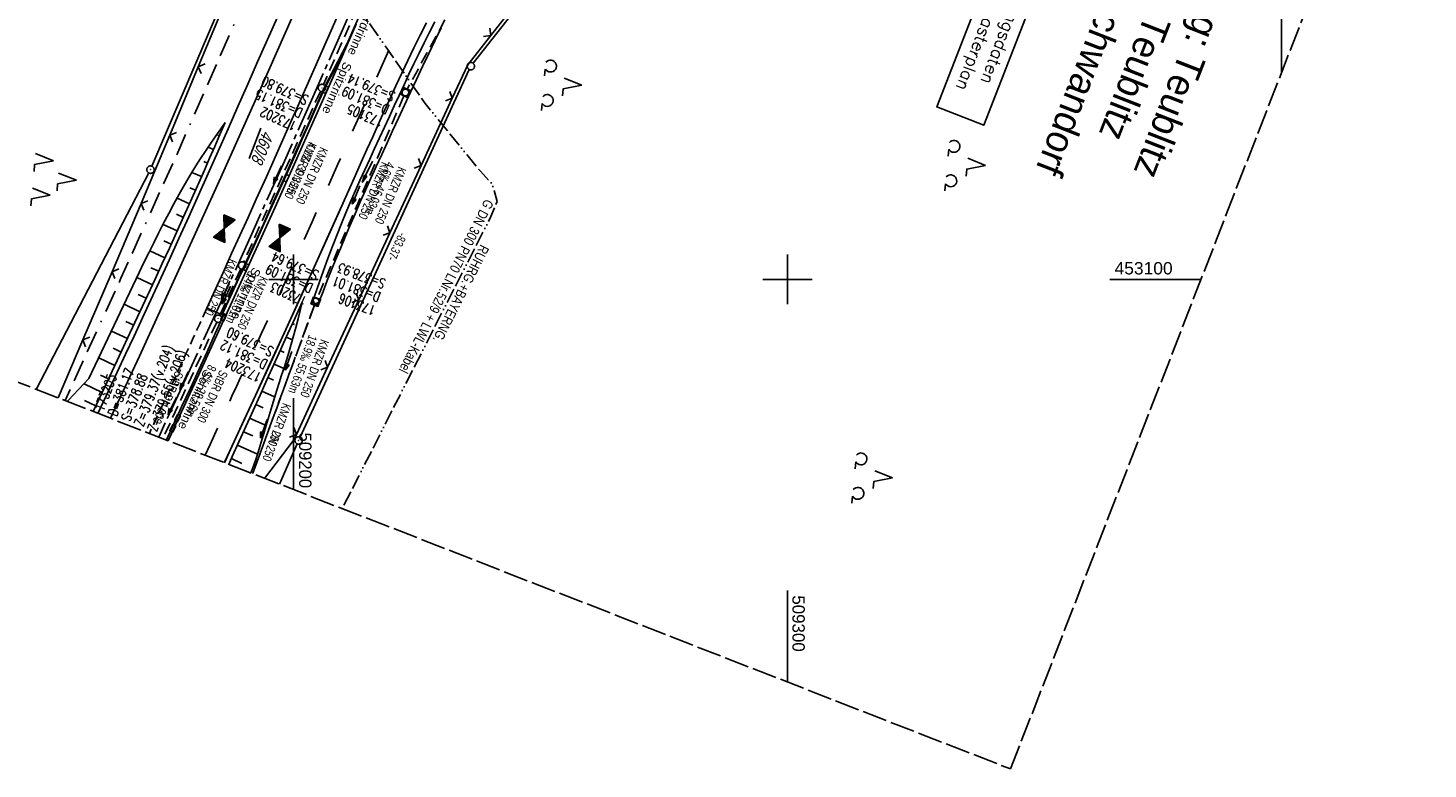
# Model space of a CAD drawing. Extents: x 508935 to 509681, y 453001 to 454023.
# Tile 2 of 36: x 509146 to 509430, y 453001 to 453151. Entities that reach past the tile are written whole.
import ezdxf

# ---------------------------------------------------------------- set-up
doc = ezdxf.new("R2010")
doc.units = 0
doc.header["$LTSCALE"] = 10
doc.header["$MEASUREMENT"] = 0
for name, pattern in [('ACAD_ISO13W100', [36, 12, -3, 12, -3, 0, -3, 0, -3]), ('ACAD_ISO16W100', [73, 15, -6.5, 15, -6.5, 15, -7, 1, -7]), ('ACHSE', [5.5, 4, -0.5, 0.5, -0.5]), ('AUSGEZOGEN', [0]), ('LT00', [0]), ('LT02', [0.4, 0.2, -0.2]), ('LT11', [0.3, 0.2, -0.1]), ('LT12', [0.4, 0.3, -0.1]), ('LT14', [0.6, 0.5, -0.1]), ('STRICHLINIE2', [0.375, 0.25, -0.125])]:
    doc.linetypes.add(name, pattern=pattern)
doc.layers.get('0').update_dxf_attribs({"linetype": 'LT00'})
for name, color, linetype in [('--EK_FBR', 1, 'LT00'), ('--EK_Halt-Pfeil', 4, 'LT00'), ('--EK_Haltung', 7, 'STRICHLINIE2'), ('--EK_Haltung-Text', 140, 'LT00'), ('--EK_Schacht-Text', 5, 'LT00'), ('--EL_DFK_AB_L', 21, 'LT00'), ('--EL_DFK_AB_P', 7, 'LT00'), ('--EL_Halt-Pfeil', 4, 'LT00'), ('--EL_Haltung', 182, 'STRICHLINIE2'), ('--EL_Haltung-Text', 182, 'LT00'), ('--EL_TEXT_KASTEN', 182, 'Continuous'), ('-AX-093', 35, 'ACHSE'), ('-HTP-40O', 11, 'Continuous'), ('-HTP-40W', 11, 'Continuous'), ('ABSTAND', 8, 'LT00'), ('BAB-KABEL', 220, 'ACAD_ISO16W100'), ('DFK_AB_FLNR', 7, 'Continuous'), ('DFK_AB_L', 21, 'LT00'), ('DFK_AB_P', 7, 'LT00'), ('DFK_NUTZUNG', 250, 'LT00'), ('DL', 182, 'LT12'), ('DL_PFEIL', 201, 'LT00'), ('DL_TEXT', 182, 'LT00'), ('GASLTG', 250, 'ACAD_ISO13W100'), ('GASLTG_TEXT', 250, 'Continuous'), ('GRENZNAME_A', 250, 'Continuous'), ('MITTELSTREIFEN-Ü_LINIE', 250, 'LT11'), ('PFEIL', 140, 'AUSGEZOGEN'), ('RINNE_TEXT', 11, 'Continuous'), ('SCHLITZRINNE', 182, 'LT00'), ('V118_AFBR_BAB', 250, 'LT00'), ('V118_BOESCH', 250, 'LT00'), ('V118_BOSCHUNG', 250, 'LT00'), ('V118_GRABEN', 250, 'LT00'), ('V118_H_BORD', 8, 'LT00'), ('V118_KA_MULD', 182, 'LT00'), ('V118_KA_PRUF', 182, 'LT00'), ('V118_LD_MARK', 250, 'LT00'), ('V118_LG_MARK', 250, 'LT02'), ('V118_PARK_MS', 1, 'LT00'), ('V118_RASTER', 250, 'LT00'), ('V118_RINNE', 182, 'LT00'), ('V118_SCHLITZR', 182, 'LT00'), ('V118_SINKK', 182, 'LT00'), ('V118_ZAUN', 40, 'LT00')]:
    doc.layers.add(name, color=color, linetype=linetype)
doc.layers.add('-BLATT_118-RAND', color=7, linetype='LT14', plot=False)
doc.styles.add('Arial', font='ARIAL.TTF')
doc.styles.add('Haltungsbeschriftung', font='ARIAL.TTF', dxfattribs={"width": 0.75})
doc.styles.add('ROMANS', font='romans.shx', dxfattribs={"width": 0.8})
doc.styles.add('schachtbeschriftung', font='romans.shx', dxfattribs={"width": 0.75, "height": 2})
doc.styles.get("Standard").update_dxf_attribs({"font": 'ARIAL.TTF'})
doc.styles.add('UNIR-H', font='unir_h.shx', dxfattribs={"width": 0.8})
doc.styles.add('Versorgungsltg', font='ARIAL.TTF', dxfattribs={"width": 0.8, "height": 2})

# ---------------------------------------------------------------- blocks, each defined once
blk = doc.blocks.new('SYMB0003')
at = {"color": 0, "linetype": 'ByBlock'}
for p, q in [((-0.015712, 0), (0.010166, 0.012015)), ((0, -0.021257), (-0.015712, 0)), ((0.010166, 0.012015), (0, -0.021257))]:
    blk.add_line(p, q, dxfattribs=at)
for points in [[(-0.031395, 0.499013), (-0.093691, 0.491144), (-0.154509, 0.475528), (-0.21289, 0.452414), (-0.267913, 0.422164), (-0.318712, 0.385257), (-0.364484, 0.342274), (-0.404509, 0.293893), (-0.438154, 0.240877), (-0.464888, 0.184062), (-0.484292, 0.124345), (-0.496058, 0.062667), (-0.5, 0)], [(-0.5, 0), (-0.496058, -0.062667), (-0.484292, -0.124345), (-0.464888, -0.184062), (-0.438154, -0.240877), (-0.404509, -0.293893), (-0.364485, -0.342274), (-0.318712, -0.385257), (-0.267914, -0.422164), (-0.21289, -0.452414), (-0.154509, -0.475529), (-0.093691, -0.491144), (-0.031395, -0.499014), (0.031395, -0.499014)], [(0.5, 0), (0.496057, 0.062667), (0.484292, 0.124345), (0.464888, 0.184062), (0.438153, 0.240877), (0.404509, 0.293893), (0.364484, 0.342274), (0.318712, 0.385257), (0.267913, 0.422164), (0.21289, 0.452414), (0.154509, 0.475528), (0.093691, 0.491144), (0.031395, 0.499013), (-0.031395, 0.499013)], [(0.031395, -0.499014), (0.093691, -0.491144), (0.154509, -0.475529), (0.21289, -0.452414), (0.267914, -0.422164), (0.318712, -0.385257), (0.364485, -0.342274), (0.404509, -0.293893), (0.438154, -0.240877), (0.464889, -0.184062), (0.484292, -0.124345), (0.496058, -0.062667), (0.5, 0)]]:
    blk.add_lwpolyline(points, dxfattribs=at)
blk = doc.blocks.new('SYMB7221')
at = {"color": 0, "linetype": 'ByBlock'}
for p, q in [((0, 0.435), (-0.11, 0.065)), ((0.11, 0.065), (0, 0.435)), ((0.25, 0.065), (0.11, 0.065)), ((-0.35, -0.065), (-0.46, -0.435)), ((0.35, -0.065), (0.24, -0.435))]:
    blk.add_line(p, q, dxfattribs=at)
for points in [[(-0.1, -0.435), (-0.24, -0.435), (-0.35, -0.065)], [(0.6, -0.435), (0.46, -0.435), (0.35, -0.065)]]:
    blk.add_lwpolyline(points, dxfattribs=at)
blk = doc.blocks.new('SYMB7201')
at = {"color": 0, "linetype": 'ByBlock'}
for p, q in [((0, 0.385), (-0.11, 0.015)), ((-0.255, -0.385), (-0.115, -0.385)), ((0.445, -0.385), (0.585, -0.385))]:
    blk.add_line(p, q, dxfattribs=at)
for points in [[(0.25, 0.015), (0.11, 0.015), (0, 0.385)], [(-0.393816, -0.383308), (-0.416239, -0.362945), (-0.432849, -0.337617), (-0.442589, -0.308936), (-0.444836, -0.27873), (-0.439449, -0.248923), (-0.426769, -0.221415), (-0.407606, -0.197958), (-0.38318, -0.180047), (-0.355047, -0.168823), (-0.325, -0.165), (-0.294953, -0.168823), (-0.26682, -0.180047), (-0.242394, -0.197959), (-0.223231, -0.221415), (-0.210551, -0.248923), (-0.205164, -0.27873), (-0.207411, -0.308936), (-0.21715, -0.337617), (-0.233761, -0.362945), (-0.256184, -0.383308)], [(0.306185, -0.383308), (0.283761, -0.362945), (0.267151, -0.337617), (0.257411, -0.308936), (0.255164, -0.27873), (0.260552, -0.248923), (0.273231, -0.221415), (0.292394, -0.197958), (0.31682, -0.180047), (0.344953, -0.168823), (0.375, -0.165), (0.405047, -0.168823), (0.43318, -0.180047), (0.457606, -0.197959), (0.476769, -0.221415), (0.489449, -0.248923), (0.494836, -0.27873), (0.492589, -0.308936), (0.48285, -0.337617), (0.466239, -0.362945), (0.443816, -0.383308)]]:
    blk.add_lwpolyline(points, dxfattribs=at)
blk = doc.blocks.new('Pfreil3')
at = {"layer": 'PFEIL'}
blk.add_hatch(color=256, dxfattribs=at).paths.add_polyline_path([(-1.55, 0.27), (-1.55, -0.27), (0, 0)])
for p, q in [((-1.55, 0), (-4.83, 0)), ((-1.55, -0.27), (-1.55, 0.27)), ((-1.55, 0.27), (0, 0)), ((0, 0), (-1.55, -0.27))]:
    blk.add_line(p, q, dxfattribs=at)
blk = doc.blocks.new('SYMB0652')
at = {"color": 0, "linetype": 'ByBlock'}
blk.add_lwpolyline([(-0.15, -0.075), (0.15, -0.075), (0.15, 0.075), (-0.15, 0.075), (-0.15, -0.075)], dxfattribs=at)
blk = doc.blocks.new('SYMB1210')
at = {"color": 0, "linetype": 'ByBlock'}
blk.add_line((0.018815, -0.179014), (0.055623, -0.17119), dxfattribs=at)
for points in [[(-0.2, -0.2), (-0.2, 0.2), (0.2, 0.2), (0.2, -0.2), (-0.2, -0.2)], [(0.018815, 0.179014), (-0.018815, 0.179014), (-0.055623, 0.17119), (-0.09, 0.155885), (-0.120444, 0.133766), (-0.145623, 0.105801), (-0.164438, 0.073213), (-0.176067, 0.037424), (-0.18, 0)], [(-0.18, 0), (-0.176067, -0.037424), (-0.164438, -0.073213), (-0.145623, -0.105801), (-0.120444, -0.133766), (-0.09, -0.155885), (-0.055623, -0.17119), (-0.018815, -0.179014), (0.018815, -0.179014)], [(0.18, 0), (0.176067, 0.037424), (0.164438, 0.073213), (0.145623, 0.105801), (0.120444, 0.133766), (0.09, 0.155885), (0.055623, 0.17119), (0.018815, 0.179014)], [(0.055623, -0.17119), (0.09, -0.155885), (0.120444, -0.133766), (0.145623, -0.105801), (0.164438, -0.073213), (0.176067, -0.037424), (0.18, 0)]]:
    blk.add_lwpolyline(points, dxfattribs=at)
blk = doc.blocks.new('SYMB0024')
at = {"color": 0, "linetype": 'ByBlock'}
for p, q in [((-0.5, 0.5), (0, 0)), ((0, 0), (0.5, 0.5))]:
    blk.add_line(p, q, dxfattribs=at)
blk = doc.blocks.new('SYMB0070')
at = {"color": 0, "linetype": 'ByBlock'}
for p, q in [((-0.5, 0), (0.2, 0)), ((0.5, 0), (0.2, 0.1)), ((0.2, 0.1), (0.2, 0)), ((0.468, 0), (0.21, 0.086)), ((0.21, 0.086), (0.21, -0.086)), ((0.21, -0.086), (0.468, 0)), ((0.22, -0.072), (0.437, 0)), ((0.23, -0.058), (0.405, 0)), ((0.24, -0.045), (0.374, 0)), ((0.342, 0), (0.25, 0.031)), ((0.25, 0.031), (0.25, -0.031)), ((0.25, -0.031), (0.342, 0)), ((0.26, -0.017), (0.31, 0)), ((0.27, -0.003), (0.279, 0))]:
    blk.add_line(p, q, dxfattribs=at)
for points in [[(0.2, 0), (0.2, -0.1), (0.5, 0)], [(0.437, 0), (0.22, 0.072), (0.22, -0.072)], [(0.405, 0), (0.23, 0.058), (0.23, -0.058)], [(0.374, 0), (0.24, 0.045), (0.24, -0.045)], [(0.31, 0), (0.26, 0.017), (0.26, -0.017)], [(0.279, 0), (0.27, 0.003), (0.27, -0.003)]]:
    blk.add_lwpolyline(points, dxfattribs=at)
blk = doc.blocks.new('SYMB72')
at = {"color": 0, "linetype": 'ByBlock'}
for p, q in [((-0.5, -0.25), (-0.5, 0.25)), ((-0.5, 0.25), (0, 0)), ((-0.5, -0.25), (-0.5, 0.25)), ((0, 0), (-0.5, -0.25)), ((-0.48, -0.24), (-0.48, 0.24)), ((-0.46, -0.23), (-0.46, 0.23)), ((-0.44, -0.22), (-0.44, 0.22)), ((-0.42, -0.21), (-0.42, 0.21)), ((-0.4, -0.2), (-0.4, 0.2)), ((-0.38, -0.19), (-0.38, 0.19)), ((-0.36, -0.18), (-0.36, 0.18)), ((-0.34, -0.17), (-0.34, 0.17)), ((-0.32, -0.16), (-0.32, 0.16)), ((-0.3, -0.15), (-0.3, 0.15)), ((-0.28, -0.14), (-0.28, 0.14)), ((-0.26, -0.13), (-0.26, 0.13)), ((-0.24, -0.12), (-0.24, 0.12)), ((-0.22, -0.11), (-0.22, 0.11)), ((-0.2, -0.1), (-0.2, 0.1)), ((-0.18, -0.09), (-0.18, 0.09)), ((-0.16, -0.08), (-0.16, 0.08)), ((-0.14, -0.07), (-0.14, 0.07)), ((-0.12, -0.06), (-0.12, 0.06)), ((-0.1, -0.05), (-0.1, 0.05)), ((-0.08, -0.04), (-0.08, 0.04)), ((-0.06, -0.03), (-0.06, 0.03)), ((-0.04, -0.02), (-0.04, 0.02)), ((-0.02, -0.01), (-0.02, 0.01)), ((0.02, -0.01), (0.02, 0.01)), ((0.04, -0.02), (0.04, 0.02)), ((0.06, -0.03), (0.06, 0.03)), ((0.08, -0.04), (0.08, 0.04)), ((0.1, -0.05), (0.1, 0.05)), ((0.12, -0.06), (0.12, 0.06)), ((0.14, -0.07), (0.14, 0.07)), ((0.16, -0.08), (0.16, 0.08)), ((0.18, -0.09), (0.18, 0.09)), ((0.2, -0.1), (0.2, 0.1)), ((0.22, -0.11), (0.22, 0.11)), ((0.24, -0.12), (0.24, 0.12)), ((0.26, -0.13), (0.26, 0.13)), ((0.28, -0.14), (0.28, 0.14)), ((0.3, -0.15), (0.3, 0.15)), ((0.32, -0.16), (0.32, 0.16)), ((0.34, -0.17), (0.34, 0.17)), ((0.36, -0.18), (0.36, 0.18)), ((0.38, -0.19), (0.38, 0.19)), ((0.4, -0.2), (0.4, 0.2)), ((0.42, -0.21), (0.42, 0.21)), ((0.44, -0.22), (0.44, 0.22)), ((0.46, -0.23), (0.46, 0.23)), ((0.48, -0.24), (0.48, 0.24)), ((0.5, -0.25), (0.5, 0.25))]:
    blk.add_line(p, q, dxfattribs=at)
at = {"color": 0, "linetype": 'ByBlock', "flags": 128}
blk.add_lwpolyline([(0, 0), (0.5, 0.25), (0.5, -0.25), (0, 0)], dxfattribs=at)

msp = doc.modelspace()

# ---------------------------------------------------------------- linework, layer by layer
at = {"layer": '--EK_FBR', "color": 2}
for points in [[(509210.08, 453155.99), (509207.6, 453150.33), (509205.11, 453144.67), (509202.62, 453139.01), (509200.6, 453134.45), (509198.58, 453129.89), (509196.55, 453125.33), (509194.51, 453120.77), (509192.46, 453116.22), (509190.8, 453112.55), (509189.13, 453108.88), (509187.46, 453105.21), (509185.79, 453101.54), (509184.11, 453097.87), (509182.44, 453094.2)], [(509226.91, 453151.93), (509225.63, 453149.4), (509224.37, 453146.86), (509223.14, 453144.31), (509221.92, 453141.75), (509220.72, 453139.19), (509219.53, 453136.62), (509218.35, 453134.04), (509217.18, 453131.45), (509216.02, 453128.87), (509214.86, 453126.28), (509213.71, 453123.69), (509212.55, 453121.1), (509209.69, 453114.72), (509206.82, 453108.34), (509203.94, 453101.97), (509201.04, 453095.6), (509198.14, 453089.24), (509195.22, 453082.88), (509192.3, 453076.53), (509189.95, 453071.44), (509187.59, 453066.35), (509185.99, 453062.91)], [(509212.68, 453151.62), (509210.88, 453147.48)], [(509186.19, 453092.56), (509196.27, 453114.62), (509206.97, 453138.57), (509210.88, 453147.48)]]:
    msp.add_lwpolyline(points, dxfattribs=at)
at = {"layer": '--EK_FBR'}
for points in [[(509160.38, 453072.89), (509162.57, 453077.55), (509164.28, 453081.21), (509166, 453084.87), (509167.7, 453088.52), (509169.41, 453092.19), (509171.1, 453095.85), (509172.79, 453099.52), (509174.79, 453103.89), (509176.79, 453108.28), (509178.77, 453112.67), (509180.74, 453117.06), (509182.71, 453121.45), (509184.72, 453125.96), (509186.73, 453130.46), (509188.73, 453134.97), (509190.73, 453139.48), (509192.73, 453143.98), (509194.75, 453148.53), (509196.76, 453153.08), (509197.08, 453153.79)], [(509196.76, 453153.08), (509194.75, 453148.53), (509192.73, 453143.98), (509190.73, 453139.48), (509188.73, 453134.97), (509186.73, 453130.46), (509184.72, 453125.96), (509182.71, 453121.45), (509180.74, 453117.06), (509178.77, 453112.67), (509176.79, 453108.28), (509174.79, 453103.89), (509172.79, 453099.52), (509171.1, 453095.85), (509169.41, 453092.19), (509167.7, 453088.52), (509166, 453084.87), (509164.28, 453081.21), (509162.57, 453077.55), (509160.38, 453072.89)], [(509185.56, 453092.9), (509185.51, 453092.92), (509185.17, 453093.02), (509184.83, 453093.14), (509184.29, 453093.35), (509183.76, 453093.58), (509183.1, 453093.89), (509182.44, 453094.2)], [(509185.56, 453092.9), (509185.51, 453092.92), (509185.17, 453093.02), (509184.83, 453093.14), (509184.29, 453093.35), (509183.76, 453093.58), (509183.1, 453093.89), (509182.44, 453094.2)]]:
    msp.add_lwpolyline(points, dxfattribs=at)
at = {"layer": '--EK_FBR', "color": 0}
for points in [[(509206.55, 453147.93), (509205.11, 453144.67), (509202.62, 453139.01), (509200.6, 453134.45), (509198.58, 453129.89), (509196.55, 453125.33), (509194.51, 453120.77), (509192.46, 453116.22), (509190.8, 453112.55), (509189.13, 453108.88), (509187.46, 453105.21), (509185.79, 453101.54), (509184.11, 453097.87), (509182.44, 453094.2)], [(509186.19, 453092.56), (509196.27, 453114.62), (509206.97, 453138.57), (509210.11, 453145.73)], [(509185.98, 453062.92), (509186.23, 453063.45), (509189.27, 453069.99), (509192.3, 453076.53), (509195.71, 453083.94), (509199.11, 453091.36), (509202.5, 453098.78), (509205.86, 453106.21), (509209.21, 453113.65), (509212.55, 453121.1), (509213.71, 453123.69), (509214.86, 453126.28), (509216.02, 453128.87), (509217.18, 453131.45), (509218.35, 453134.04), (509219.53, 453136.62), (509220.71, 453139.18)]]:
    msp.add_lwpolyline(points, dxfattribs=at)
at = {"layer": '--EK_Haltung'}
for p, q in [((509221.85, 453175.42), (509206.04, 453139.41)), ((509241.43, 453172.25), (509223, 453138.47)), ((509205.43, 453138.04), (509189.9, 453103.49)), ((509222.35, 453137.12), (509204.79, 453096.2)), ((509189.29, 453102.12), (509185.05, 453092.72)), ((509204.23, 453094.81), (509191.72, 453060.69)), ((509184.43, 453091.36), (509173.52, 453067.77))]:
    msp.add_line(p, q, dxfattribs=at)
at = {"layer": '--EL_DFK_AB_L'}
for p, q in [((509171.32, 453122.89), (509223.85, 453245.91)), ((509278.19, 453196.94), (509236.35, 453143.73)), ((509201.34, 453068.09), (509235.58, 453142.46)), ((509147.9, 453077.75), (509170.68, 453121.53)), ((509197.15, 453058.57), (509200.73, 453066.72))]:
    msp.add_line(p, q, dxfattribs=at)
at = {"layer": '--EL_Haltung'}
for p, q in [((509221.85, 453175.42), (509206.04, 453139.41)), ((509241.43, 453172.25), (509223, 453138.47)), ((509205.43, 453138.04), (509189.9, 453103.49)), ((509222.35, 453137.12), (509204.79, 453096.2)), ((509189.29, 453102.12), (509185.05, 453092.72)), ((509204.23, 453094.81), (509191.72, 453060.69)), ((509184.43, 453091.36), (509173.52, 453067.77))]:
    msp.add_line(p, q, dxfattribs=at)
at = {"layer": '--EL_TEXT_KASTEN'}
msp.add_lwpolyline([(509353.99, 453195.92), (509330.22, 453134.9), (509339.75, 453131.19), (509363.51, 453192.21)], close=True, dxfattribs=at)
at = {"layer": '-AX-093', "ltscale": 0.2}
msp.add_lwpolyline([(509317.22, 453412.77), (509308.71, 453390.73), (509300.12, 453368.71), (509291.45, 453346.73), (509282.71, 453324.77), (509273.9, 453302.85), (509270.59, 453294.68), (509264.75, 453280.31), (509258.87, 453265.95), (509252.95, 453251.61), (509247, 453237.28), (509241.01, 453222.98), (509234.98, 453208.68), (509228.91, 453194.41), (509222.8, 453180.15), (509216.64, 453165.91), (509210.43, 453151.7), (509204.18, 453137.5), (509197.87, 453123.33), (509191.52, 453109.18), (509185.11, 453095.05), (509178.64, 453080.95), (509172.69, 453068.09)], dxfattribs=at)
at = {"layer": '-BLATT_118-RAND'}
msp.add_lwpolyline([(509270.78, 454022.55), (508935.15, 453160.59), (509345.16, 453000.94), (509680.8, 453862.9), (509270.78, 454022.55)], dxfattribs=at)
at = {"layer": 'BAB-KABEL', "ltscale": 0.03, "flags": 128}
msp.add_lwpolyline([(509470.5, 453944.78), (509458.21, 453903.63), (509438.35, 453830.97), (509425.01, 453786.03), (509416.39, 453764.9), (509399.93, 453736.19), (509391.24, 453726.85), (509356.85, 453688.51), (509364.57, 453673.95), (509363.84, 453665.8), (509354.5, 453630.09), (509353.32, 453624.95), (509351.14, 453623.78), (509343.56, 453618.4), (509335.99, 453613.31), (509348.5, 453587.19), (509341.22, 453550.18), (509337.42, 453531.65), (509314.68, 453503.08), (509303.74, 453489.8), (509300.96, 453447.52), (509302.85, 453431.61), (509291.05, 453400.17), (509282.59, 453378.58), (509275.73, 453361.07), (509266.26, 453337.01), (509263.49, 453328.72), (509250.64, 453294.88), (509245.89, 453283.23), (509235.17, 453259.78), (509212.85, 453210.09), (509199.32, 453179.06), (509194.55, 453166.61), (509176.33, 453125.19), (509165.06, 453100.23), (509153.73, 453075.48)], dxfattribs=at)
at = {"layer": 'DFK_AB_L'}
for p, q in [((509171.32, 453122.89), (509223.85, 453245.91)), ((509278.19, 453196.94), (509236.35, 453143.73)), ((509201.34, 453068.09), (509235.58, 453142.46)), ((509147.9, 453077.75), (509170.68, 453121.53)), ((509197.15, 453058.57), (509200.73, 453066.72))]:
    msp.add_line(p, q, dxfattribs=at)
at = {"layer": 'DL'}
msp.add_line((509204.23, 453094.81), (509191.72, 453060.69), dxfattribs=at)
at = {"layer": 'GASLTG', "ltscale": 0.025, "flags": 128}
msp.add_lwpolyline([(509459.38, 453949.11), (509450.2, 453919.85), (509421.35, 453829.74), (509387.43, 453752.09), (509387.15, 453749.69), (509386.64, 453747.99), (509386.11, 453746.64), (509385.69, 453745.92), (509384.19, 453743.86), (509374.9, 453735.13), (509347.99, 453710.57), (509336.99, 453701.01), (509323.7, 453693.59), (509283.73, 453672.57), (509252.46, 453655.66), (509248.05, 453653.59), (509245.29, 453652.33), (509242.73, 453646.85), (509241.02, 453642.69), (509234.18, 453624.45), (509228.88, 453610.74), (509200.15, 453529.41), (509193.92, 453514.6), (509160.39, 453424.95), (509155.13, 453408.75), (509155.36, 453404.52), (509170.12, 453341.46), (509176.16, 453307.48), (509192.32, 453255.42), (509195.12, 453180.84), (509226.67, 453135.57), (509237.82, 453121.89), (509240.24, 453119.27), (509241.22, 453115.74), (509239.95, 453112.7), (509210.11, 453054.13), (509209.86, 453053.62)], dxfattribs=at)
at = {"layer": 'MITTELSTREIFEN-Ü_LINIE', "flags": 128}
msp.add_lwpolyline([(509182.44, 453094.2), (509180.99, 453091.02), (509179.54, 453087.83), (509178.08, 453084.65), (509176.63, 453081.46), (509175.17, 453078.28), (509173.71, 453075.1), (509172.24, 453071.92), (509170.8, 453068.83)], dxfattribs=at)
at = {"layer": 'SCHLITZRINNE'}
msp.add_lwpolyline([(509174.59, 453067.36), (509176.04, 453070.43), (509181.23, 453081.66), (509186.19, 453092.56)], dxfattribs=at)
msp.add_lwpolyline([(509174.59, 453067.36), (509176.04, 453070.43), (509181.23, 453081.66), (509186.19, 453092.56)], dxfattribs=at)
at = {"layer": 'V118_AFBR_BAB', "color": 0}
for points in [[(509210.08, 453155.99), (509207.6, 453150.33), (509205.11, 453144.67), (509202.62, 453139.01), (509200.6, 453134.45), (509198.58, 453129.89), (509196.55, 453125.33), (509194.51, 453120.77), (509192.46, 453116.22), (509190.8, 453112.55), (509189.13, 453108.88), (509187.46, 453105.21), (509185.79, 453101.54), (509184.11, 453097.87), (509182.44, 453094.2)], [(509226.91, 453151.93), (509225.63, 453149.4), (509224.37, 453146.86), (509223.14, 453144.31), (509221.92, 453141.75), (509220.72, 453139.19), (509219.53, 453136.62), (509218.35, 453134.04), (509217.18, 453131.45), (509216.02, 453128.87), (509214.86, 453126.28), (509213.71, 453123.69), (509212.55, 453121.1), (509209.69, 453114.72), (509206.82, 453108.34), (509203.94, 453101.97), (509201.04, 453095.6), (509198.14, 453089.24), (509195.22, 453082.88), (509192.3, 453076.53), (509189.95, 453071.44), (509187.59, 453066.35), (509185.99, 453062.91)], [(509212.68, 453151.62), (509210.88, 453147.48)]]:
    msp.add_lwpolyline(points, dxfattribs=at)
at = {"layer": 'V118_AFBR_BAB'}
msp.add_lwpolyline([(509196.76, 453153.08), (509194.75, 453148.53), (509192.73, 453143.98), (509190.73, 453139.48), (509188.73, 453134.97), (509186.73, 453130.46), (509184.72, 453125.96), (509182.71, 453121.45), (509180.74, 453117.06), (509178.77, 453112.67), (509176.79, 453108.28), (509174.79, 453103.89), (509172.79, 453099.52), (509171.1, 453095.85), (509169.41, 453092.19), (509167.7, 453088.52), (509166, 453084.87), (509164.28, 453081.21), (509162.57, 453077.55), (509160.38, 453072.89)], dxfattribs=at)
at = {"layer": 'V118_AFBR_BAB', "color": 2}
msp.add_lwpolyline([(509186.19, 453092.56), (509196.27, 453114.62), (509206.97, 453138.57), (509210.88, 453147.48)], dxfattribs=at)
at = {"layer": 'V118_BOESCH'}
for points in [[(509186.12, 453131.73), (509185.12, 453130.28), (509184.12, 453128.83), (509183.13, 453127.38), (509182.15, 453125.92), (509181.19, 453124.45), (509180.24, 453122.97), (509179.08, 453121.08), (509177.95, 453119.16), (509176.85, 453117.23), (509175.77, 453115.28), (509174.72, 453113.32), (509173.69, 453111.35), (509172.68, 453109.37), (509171.68, 453107.38), (509170.69, 453105.38), (509169.7, 453103.38), (509168.72, 453101.38), (509158.56, 453079.94), (509157.51, 453078.84), (509156.46, 453077.73), (509155.41, 453076.62), (509154.33, 453075.46), (509154.18, 453075.3)], [(509159.43, 453073.26), (509160.11, 453074.69), (509161.73, 453078.13), (509164.3, 453083.61), (509166.87, 453089.09), (509169.42, 453094.58), (509171.97, 453100.07), (509173.41, 453103.21), (509174.86, 453106.34), (509176.29, 453109.48), (509177.72, 453112.62), (509179.14, 453115.77), (509180.55, 453118.92), (509181.94, 453122.08), (509183, 453124.49), (509184.04, 453126.9), (509185.08, 453129.31), (509186.12, 453131.73)], [(509186.88, 453062.57), (509187.6, 453064.13), (509189, 453067.24), (509190.41, 453070.35), (509191.81, 453073.46), (509193.21, 453076.57), (509194.61, 453079.68), (509196.01, 453082.79), (509197.42, 453085.89), (509198.87, 453089.07), (509200.32, 453092.24), (509201.77, 453095.42)], [(509201.77, 453095.42), (509201.33, 453093.7), (509200.9, 453091.99), (509200.45, 453090.28), (509199.99, 453088.57), (509199.52, 453086.87), (509199.02, 453085.17), (509198.55, 453083.64), (509198.07, 453082.12), (509197.58, 453080.6), (509197.09, 453079.08), (509196.59, 453077.55), (509196.11, 453076.03), (509195.64, 453074.5), (509195.24, 453073.15), (509194.85, 453071.8), (509194.46, 453070.45), (509194.07, 453069.1), (509193.67, 453067.75), (509193.27, 453066.4), (509192.84, 453065.06), (509192.4, 453063.73), (509191.93, 453062.4), (509191.47, 453061.21), (509191.33, 453060.84)]]:
    msp.add_lwpolyline(points, dxfattribs=at)
at = {"layer": 'V118_BOSCHUNG'}
for p, q in [((509184.96, 453129.03), (509184.69, 453129.15)), ((509183.77, 453126.28), (509182.7, 453126.75)), ((509181.37, 453120.78), (509179.42, 453121.63)), ((509182.58, 453123.53), (509181.8, 453123.87)), ((509180.16, 453118.03), (509179.02, 453118.54)), ((509178.93, 453115.29), (509176.4, 453116.42)), ((509177.69, 453112.54), (509176.33, 453113.16)), ((509176.45, 453109.81), (509173.57, 453111.12)), ((509175.2, 453107.09), (509173.71, 453107.77)), ((509173.95, 453104.36), (509170.87, 453105.76)), ((509172.69, 453101.64), (509171.12, 453102.35)), ((509171.43, 453098.91), (509168.24, 453100.37)), ((509170.17, 453096.19), (509168.56, 453096.92)), ((509168.9, 453093.46), (509165.67, 453094.95)), ((509201.02, 453093.78), (509201.32, 453093.64)), ((509167.63, 453090.73), (509166.01, 453091.49)), ((509199.77, 453091.05), (509200.17, 453090.87)), ((509166.36, 453088.01), (509163.11, 453089.54)), ((509198.53, 453088.32), (509199.77, 453087.77)), ((509165.09, 453085.29), (509163.46, 453086.06)), ((509197.28, 453085.59), (509198.11, 453085.22)), ((509163.82, 453082.57), (509160.55, 453084.12)), ((509196.05, 453082.86), (509198.03, 453081.97)), ((509161.27, 453077.14), (509157.57, 453078.89)), ((509162.54, 453079.86), (509160.9, 453080.63)), ((509194.81, 453080.12), (509195.95, 453079.61)), ((509193.58, 453077.39), (509196.17, 453076.23)), ((509159.99, 453074.43), (509157.69, 453075.52)), ((509192.35, 453074.65), (509193.82, 453074)), ((509191.11, 453071.92), (509194.45, 453070.43)), ((509189.88, 453069.18), (509191.74, 453068.35)), ((509188.65, 453066.45), (509192.71, 453064.63)), ((509187.41, 453063.73), (509189.55, 453062.76))]:
    msp.add_line(p, q, dxfattribs=at)
at = {"layer": 'V118_GRABEN'}
for points in [[(509203.99, 453095.87), (509204.65, 453097.77), (509205.31, 453099.67), (509205.99, 453101.56), (509206.67, 453103.45), (509207.36, 453105.33), (509208.07, 453107.21), (509208.8, 453109.08), (509209.68, 453111.28), (509210.59, 453113.47), (509211.52, 453115.66), (509212.47, 453117.83), (509213.44, 453120), (509214.42, 453122.16), (509215.41, 453124.32), (509216.41, 453126.47), (509217.4, 453128.63), (509218.4, 453130.78), (509219.39, 453132.93), (509220.38, 453135.08), (509221.37, 453137.22), (509222.36, 453139.36), (509223.36, 453141.5), (509224.38, 453143.64), (509225.4, 453145.76), (509226.44, 453147.88), (509227.5, 453149.99), (509228.57, 453152.09)], [(509229.87, 453150.86), (509228.61, 453148.27), (509227.36, 453145.67), (509226.12, 453143.07), (509224.89, 453140.47), (509223.67, 453137.86), (509222.46, 453135.25), (509221.25, 453132.63), (509220.05, 453130.02), (509218.94, 453127.63), (509217.85, 453125.24), (509216.75, 453122.86), (509215.66, 453120.46), (509214.58, 453118.07), (509213.51, 453115.67), (509212.45, 453113.26), (509211.41, 453110.85), (509210.38, 453108.43), (509209.48, 453106.27), (509208.59, 453104.09), (509207.71, 453101.92), (509206.83, 453099.74), (509205.97, 453097.55), (509205.1, 453095.37)], [(509203.99, 453095.87), (509204.04, 453095.62), (509204.1, 453095.4), (509204.19, 453095.22), (509204.31, 453095.11), (509204.47, 453095.09), (509204.66, 453095.14), (509204.87, 453095.24), (509205.1, 453095.37)]]:
    msp.add_lwpolyline(points, dxfattribs=at)
at = {"layer": 'V118_H_BORD'}
msp.add_line((509206.29, 453138.89), (509210.79, 453147.56), dxfattribs=at)
for points in [[(509210.79, 453147.56), (509216.22, 453160.02), (509226.34, 453183.27), (509245.48, 453228.21), (509264.42, 453274.01), (509273.97, 453297.5), (509301.47, 453366.33), (509319.19, 453412.24), (509334.6, 453452.75), (509337.53, 453460.57)], [(509185.51, 453092.92), (509187.19, 453096.57), (509188.87, 453100.23), (509190.55, 453103.88), (509192.23, 453107.54), (509193.9, 453111.2), (509195.56, 453114.87), (509197.36, 453118.87), (509199.16, 453122.87), (509200.95, 453126.87), (509202.73, 453130.88), (509204.51, 453134.89), (509206.29, 453138.89)]]:
    msp.add_lwpolyline(points, dxfattribs=at)
at = {"layer": 'V118_LD_MARK'}
msp.add_lwpolyline([(509201.43, 453156.87), (509193.39, 453138.71), (509185.27, 453120.6), (509177.06, 453102.52), (509168.78, 453084.47), (509162.94, 453071.89)], dxfattribs=at)
at = {"layer": 'V118_LG_MARK', "ltscale": 3, "flags": 128}
msp.add_lwpolyline([(509182.13, 453064.42), (509183.13, 453066.61), (509184.01, 453068.57), (509184.89, 453070.52), (509185.76, 453072.47), (509186.64, 453074.43), (509187.53, 453076.37), (509188.43, 453078.32), (509189.27, 453080.12), (509190.12, 453081.92), (509190.97, 453083.72), (509191.83, 453085.52), (509192.68, 453087.31), (509193.53, 453089.11), (509194.85, 453091.91), (509196.14, 453094.72), (509197.43, 453097.53), (509198.71, 453100.34), (509199.98, 453103.16), (509201.24, 453105.98), (509202.5, 453108.81), (509203.76, 453111.63), (509208.98, 453123.34), (509214.21, 453135.05), (509219.43, 453146.76)], dxfattribs=at)
at = {"layer": 'V118_PARK_MS'}
msp.add_lwpolyline([(509185.56, 453092.9), (509185.51, 453092.92), (509185.17, 453093.02), (509184.83, 453093.14), (509184.29, 453093.35), (509183.76, 453093.58), (509183.1, 453093.89), (509182.44, 453094.2)], dxfattribs=at)
at = {"layer": 'V118_RASTER'}
for p, q in [((509400, 453169.25), (509400, 453141.76)), ((509200, 453105), (509200, 453095)), ((509300, 453095), (509300, 453105)), ((509195, 453100), (509205, 453100)), ((509295, 453100), (509305, 453100)), ((509365.24, 453100), (509383.74, 453100)), ((509200, 453075.96), (509200, 453057.46)), ((509300, 453018.52), (509300, 453037.02))]:
    msp.add_line(p, q, dxfattribs=at)
at = {"layer": 'V118_RINNE'}
msp.add_lwpolyline([(509185.84, 453092.75), (509185.56, 453092.9), (509187.25, 453096.56), (509188.95, 453100.22), (509190.64, 453103.87), (509192.33, 453107.53), (509194.01, 453111.2), (509195.68, 453114.87), (509197.23, 453118.28), (509198.77, 453121.71), (509200.3, 453125.13), (509201.83, 453128.56), (509203.35, 453131.99), (509204.87, 453135.42), (509206.39, 453138.85), (509210.88, 453147.48)], dxfattribs=at)
at = {"layer": 'V118_SCHLITZR'}
msp.add_line((509185.84, 453092.75), (509186.19, 453092.56), dxfattribs=at)
msp.add_lwpolyline([(509174.23, 453067.49), (509174.25, 453067.54), (509175.7, 453070.64), (509177.41, 453074.32), (509179.11, 453078), (509180.79, 453081.69), (509182.48, 453085.37), (509184.16, 453089.06), (509185.84, 453092.75)], dxfattribs=at)
at = {"layer": 'V118_ZAUN'}
for p, q in [((509239.93, 453149.34), (509249.2, 453161.14)), ((509186.46, 453156.87), (509180.7, 453143.02)), ((509180.7, 453143.02), (509174.94, 453129.17)), ((509225.82, 453123.04), (509232.14, 453136.65)), ((509219.51, 453109.43), (509225.82, 453123.04)), ((509169.12, 453115.35), (509163.24, 453101.55)), ((509213.2, 453095.83), (509219.51, 453109.43)), ((509163.24, 453101.55), (509157.35, 453087.76)), ((509206.89, 453082.22), (509213.2, 453095.83)), ((509157.35, 453087.76), (509152.34, 453076.02)), ((509200.58, 453068.61), (509206.89, 453082.22))]:
    msp.add_line(p, q, dxfattribs=at)
for points in [[(509232.14, 453136.65), (509235.27, 453143.41), (509239.93, 453149.34)], [(509174.94, 453129.17), (509171.93, 453121.94), (509169.12, 453115.35)], [(509194.14, 453059.74), (509200.12, 453067.61), (509200.58, 453068.61)]]:
    msp.add_lwpolyline(points, dxfattribs=at)

# ---------------------------------------------------------------- block references
at = {"layer": '--EK_Halt-Pfeil', "yscale": 4, "zscale": 4}
for p, xscale, rotation in [((509196.75, 453121.18), 4.000000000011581, 245.7993800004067), ((509212.65, 453117.06), 3.999999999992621, 246.771480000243), ((509186.26, 453097.83), 3.999999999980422, 245.7584500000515), ((509198.99, 453083.52), 3.999999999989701, 249.8582899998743), ((509177.84, 453079.5), 3.999999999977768, 245.1788300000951)]:
    msp.add_blockref('SYMB0070', p, dxfattribs=dict(at, xscale=xscale, rotation=rotation))
at = {"layer": '--EL_DFK_AB_P', "xscale": 1.500000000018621, "yscale": 1.5, "zscale": 1.5, "rotation": 264.7377099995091}
for p in [(509235.89, 453143.14), (509171.03, 453122.2), (509201.03, 453067.41)]:
    msp.add_blockref('SYMB0003', p, dxfattribs=at)
at = {"layer": '--EL_Halt-Pfeil', "yscale": 4, "zscale": 4}
for p, xscale, rotation in [((509196.75, 453121.18), 4.000000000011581, 245.7993800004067), ((509212.65, 453117.06), 3.999999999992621, 246.771480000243), ((509186.39, 453096.79), 3.999999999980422, 245.7584500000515), ((509175.44, 453074.38), 3.999999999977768, 245.1788300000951), ((509193.97, 453069.75), 3.999999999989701, 249.8582899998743)]:
    msp.add_blockref('SYMB0070', p, dxfattribs=dict(at, xscale=xscale, rotation=rotation))
at = {"layer": '-HTP-40O', "xscale": 4.999999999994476, "yscale": 5, "zscale": 5, "rotation": 245.7273460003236}
msp.add_blockref('SYMB72', (509197.2, 453108.39), dxfattribs=at)
at = {"layer": '-HTP-40W', "xscale": 5.000000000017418, "yscale": 5, "zscale": 5, "rotation": 245.6871640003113}
msp.add_blockref('SYMB72', (509185.98, 453110.27), dxfattribs=at)
at = {"layer": 'DFK_AB_P', "xscale": 1.500000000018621, "yscale": 1.5, "zscale": 1.5, "rotation": 264.7377099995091}
for p in [(509235.89, 453143.14), (509171.03, 453122.2), (509201.03, 453067.41)]:
    msp.add_blockref('SYMB0003', p, dxfattribs=at)
at = {"layer": 'DFK_NUTZUNG', "xscale": 10.00000000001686, "yscale": 10, "zscale": 10, "rotation": 264.7377100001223}
for name, p in [('SYMB7201', (509254.56, 453139.66)), ('SYMB7201', (509336.25, 453123.41)), ('SYMB7221', (509151.69, 453120.46)), ('SYMB7201', (509317.43, 453060.18))]:
    msp.add_blockref(name, p, dxfattribs=at)
at = {"layer": 'DL_PFEIL', "xscale": 3.999999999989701, "yscale": 4, "zscale": 4, "rotation": 249.8582899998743}
msp.add_blockref('SYMB0070', (509193.97, 453069.75), dxfattribs=at)
at = {"layer": 'PFEIL', "rotation": 244.3646402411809}
msp.add_blockref('Pfreil3', (509213.92, 453119.59), dxfattribs=at)
at = {"layer": 'V118_KA_MULD', "zscale": 3.8}
for p, xscale, yscale, rotation in [((509222.64, 453137.81), 3.800000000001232, 3.799999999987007, 245.2287843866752), ((509204.49, 453095.51), 3.800000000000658, 3.799999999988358, 248.7249099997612)]:
    msp.add_blockref('SYMB1210', p, dxfattribs=dict(at, xscale=xscale, yscale=yscale, rotation=rotation))
at = {"layer": 'V118_KA_PRUF', "xscale": 1.499999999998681, "yscale": 1.5, "zscale": 1.5, "rotation": 248.7249099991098}
for p in [(509205.74, 453138.73), (509189.59, 453102.81), (509184.74, 453092.04)]:
    msp.add_blockref('SYMB0003', p, dxfattribs=at)
at = {"layer": 'V118_SINKK', "zscale": 4.5}
for p, xscale, yscale, rotation in [((509206.46, 453138.38), 4.4999999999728, 4.500000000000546, 245.9341503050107), ((509198.5, 453120.5), 4.499999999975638, 4.500000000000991, 245.9341503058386), ((509190.33, 453102.46), 4.499999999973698, 4.499999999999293, 245.437153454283), ((509185.86, 453092.34), 4.499999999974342, 4.500000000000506, 245.5359234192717), ((509175.54, 453069.85), 4.499999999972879, 4.499999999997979, 244.7334136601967), ((509176.51, 453071.93), 4.499999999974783, 4.500000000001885, 245.1809457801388)]:
    msp.add_blockref('SYMB0652', p, dxfattribs=dict(at, xscale=xscale, yscale=yscale, rotation=rotation))
at = {"layer": 'V118_ZAUN', "yscale": 2.099999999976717, "zscale": 2.1}
for p, xscale, rotation in [((509239.93, 453149.34), 2.100000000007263, 51.84612000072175), ((509180.7, 453143.02), 2.09999999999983, 247.4169200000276), ((509232.14, 453136.65), 2.099999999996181, 65.11715999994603), ((509174.94, 453129.17), 2.09999999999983, 247.4169200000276), ((509225.82, 453123.04), 2.099999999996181, 65.11715999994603), ((509169.12, 453115.35), 2.100000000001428, 246.8991699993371), ((509219.51, 453109.43), 2.099999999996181, 65.11715999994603), ((509163.24, 453101.55), 2.100000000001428, 246.8991699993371), ((509213.2, 453095.83), 2.099999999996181, 65.11715999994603), ((509157.35, 453087.76), 2.100000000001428, 246.8991699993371), ((509206.89, 453082.22), 2.099999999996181, 65.11715999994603), ((509200.58, 453068.61), 2.099999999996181, 65.11715999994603)]:
    msp.add_blockref('SYMB0024', p, dxfattribs=dict(at, xscale=xscale, rotation=rotation))

# ---------------------------------------------------------------- texts
at = {"layer": '--EK_Haltung-Text', "style": 'Haltungsbeschriftung'}
for s, rotation, width, p in [('4.1‰ 39.38m', -114.2006, 0.75, (509203.1, 453127.97)), ('KMZR DN 250', -114.2006, 0.75, (509205.43, 453126.92)), ('4.6‰ 46.03m', -113.2285, 0.75, (509218.88, 453123.96)), ('KMZR DN 250', -113.2285, 0.75, (509221.23, 453122.95)), ('3.4‰ 11.81m', -114.2416, 0.75, (509190.92, 453101.86)), ('KMZR DN 250', -114.2416, 0.7, (509193.26, 453100.81)), ('18.9‰ 55.63m', -110.1417, 0.75, (509203.14, 453088.9)), ('KMZR DN 250', -110.1417, 0.75, (509205.54, 453088.02)), ('8.1‰ 28.56m', -114.8212, 0.75, (509182.81, 453082.87)), ('StBR DN 300', -114.8212, 0.75, (509185.13, 453081.8))]:
    msp.add_text(s, height=1.8, rotation=rotation, dxfattribs=dict(at, width=width)).set_placement(p)
at = {"layer": '--EK_Schacht-Text', "style": 'schachtbeschriftung', "width": 0.75}
for s, rotation, p in [('S=379.14', -203.2285, (509220.74, 453137.81)), ('S=379.80', -204.2006, (509203.21, 453137.04)), ('D=381.09', -203.2285, (509219.6, 453135.16)), ('D=381.15', -204.2006, (509202.03, 453134.41)), ('173202', -204.2006, (509200.85, 453131.79)), ('173105', -203.2285, (509218.47, 453132.52)), ('S=379.64', -204.2416, (509205.3, 453101.59)), ('D=381.09', -204.2416, (509204.12, 453098.97)), ('S=378.93', -200.1417, (509218.81, 453099.94)), ('173203', -204.2416, (509202.94, 453096.34)), ('D=381.01', -200.1417, (509217.82, 453097.24)), ('173106', -200.1417, (509216.83, 453094.54)), ('D=381.12', -204.8212, (509194.93, 453083.54)), ('S=379.60', -204.8212, (509196.14, 453086.15)), ('Z=379.37(v.204)', 68.9062, (509169.55, 453070.05)), ('Z=379.55(v.206)', 68.9062, (509172.24, 453069.01)), ('173204', -204.8212, (509193.72, 453080.93)), ('173205', 68.9062, (509161.49, 453073.16)), ('D=381.17', 68.9062, (509164.18, 453072.12)), ('S=378.88', 68.9062, (509166.87, 453071.08))]:
    msp.add_text(s, height=2, rotation=rotation, dxfattribs=at).set_placement(p)
at = {"layer": '--EL_Haltung-Text', "style": 'Haltungsbeschriftung', "width": 0.75}
for s, rotation, p in [('KMZR DN 250', -114.2006, (509203.1, 453127.97)), ('KMZR DN 250', -113.2285, (509217.91, 453123.89)), ('KMZR DN 250', -114.2416, (509186.94, 453104.37)), ('StBR DN 300', -114.8212, (509176.14, 453081.6)), ('KMZR DN 250', -110.1417, (509197.86, 453075.11))]:
    msp.add_text(s, height=1.8, rotation=rotation, dxfattribs=at).set_placement(p)
at = {"layer": '--EL_TEXT_KASTEN', "insert": (509346.87, 453163.55), "char_height": 2.5, "attachment_point": 5, "rotation": 248.7249, "style": 'ROMANS'}
msp.add_mtext('{\\W1;Schacht- und Haltungsdaten\\Psiehe Entwässerungskatasterplan}', dxfattribs=at)
at = {"layer": 'ABSTAND', "width": 0.75}
msp.add_text(' -83.37-', height=1.8, rotation=-114.7169, dxfattribs=at).set_placement((509221.62, 453110.13))
at = {"layer": 'DFK_AB_FLNR', "oblique": 13.754, "width": 0.75}
msp.add_text('%%U460/8', height=2.5, rotation=248.7249, dxfattribs=at).set_placement((509193.78, 453130.27))
at = {"layer": 'DL_TEXT', "style": 'Haltungsbeschriftung', "width": 0.75}
msp.add_text('KMZR 250', height=1.8, rotation=-110.1417, dxfattribs=at).set_placement((509197.86, 453075.11))
at = {"layer": 'GASLTG_TEXT', "insert": (509232.38, 453097.83), "char_height": 2, "attachment_point": 5, "rotation": 243.1635, "style": 'Versorgungsltg'}
msp.add_mtext('{\\fArial|b0|i0|c238|p34;RUHRG.+BAYERNG.\\PG DN 300} {\\fArial|b0|i0|c238|p34;PN70 LNr.52/9 + LWL-Kabel}', dxfattribs=at)
at = {"layer": 'GRENZNAME_A', "insert": (509400.44, 453184.57), "char_height": 5.6, "attachment_point": 1, "rotation": 248.7249, "style": 'UNIR-H'}
msp.add_mtext('{\\W1;Gemarkung: Teublitz\\PGemeinde: Teublitz\\PLandkreis: Schwandorf}', dxfattribs=at)
at = {"layer": 'RINNE_TEXT', "char_height": 1.8, "attachment_point": 7, "style": 'Arial'}
for s, insert, rotation in [('Bordrinne', (509215.25, 453155.78), 246.2941), ('Spitzrinne', (509209.73, 453144.38), 246.2941), ('Spitzrinne', (509191.29, 453102.8), 246.2469), ('Schlitzrinne', (509181.91, 453081.95), 245.5359)]:
    msp.add_mtext(s, dxfattribs=dict(at, insert=insert, rotation=rotation))
at = {"layer": 'V118_RASTER'}
for s, rotation, width, p in [(' 453100', 0.0009, 1.01, (509365.24, 453101)), (' 509200', -89.9991, 0.965, (509201.13, 453069.94)), (' 509300', -89.9991, 0.979, (509301, 453037.02))]:
    msp.add_text(s, height=2.5, rotation=rotation, dxfattribs=dict(at, width=width)).set_placement(p)

doc.saveas('drawing.dxf')
